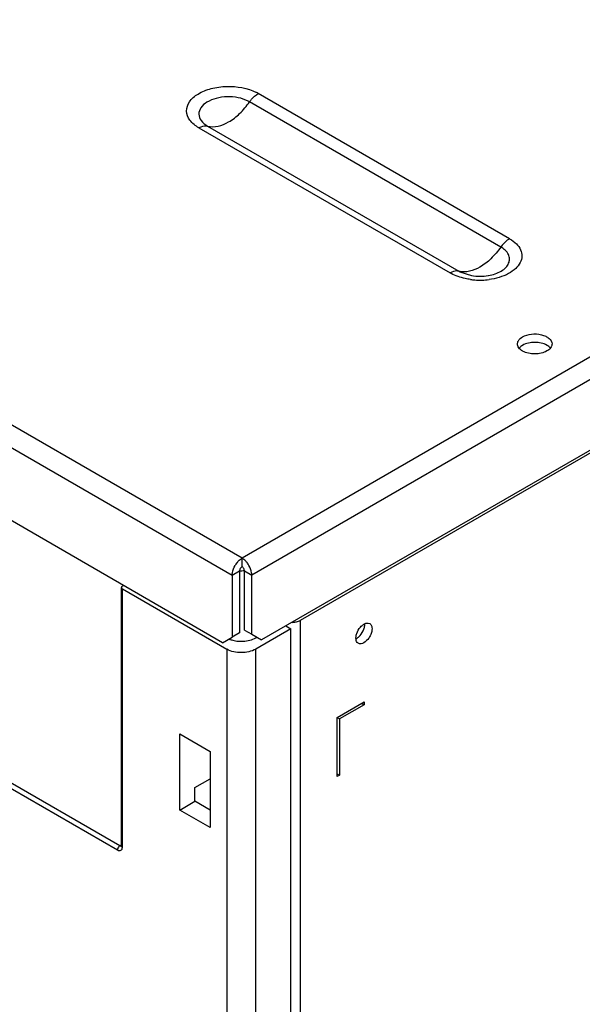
# Model space of a CAD drawing. Header units: millimetres. Extents: x 104 to 805, y 312 to 958.
# Tile 6 of 11: x 263 to 345, y 500 to 643. Entities that reach past the tile are written whole.
import ezdxf

# ---------------------------------------------------------------- set-up
doc = ezdxf.new("R2010")
doc.units = ezdxf.units.MM
doc.header["$LTSCALE"] = 82.53493
doc.layers.get('0').update_dxf_attribs({"linetype": 'CONTINUOUS'})

msp = doc.modelspace()

# ---------------------------------------------------------------- linework, layer by layer
at = {"color": 7, "linetype": 'Continuous'}
for p, q in [((303.97, 556.11), (788.34, 835.76)), ((686.16, 790.65), (295.49, 565.09)), ((687.58, 788.2), (296.9, 562.64)), ((687.58, 777.99), (298.32, 553.25)), ((295.49, 565.09), (110.93, 671.64)), ((109.52, 669.19), (294.07, 562.64)), ((334.26, 611.36), (297.84, 632.38)), ((333, 610.15), (296.58, 631.18)), ((290.5, 627.67), (326.92, 606.64)), ((289.24, 627.42), (325.66, 606.39)), ((327.03, 606.58), (328.74, 606.02)), ((328.74, 606.02), (328.75, 606.01)), ((331.18, 606.02), (331.19, 606.02)), ((292.66, 552.84), (209.57, 600.81)), ((295.49, 563.87), (295.49, 565.09)), ((294.07, 562.64), (295.13, 563.26)), ((294.07, 562.64), (294.07, 553.66)), ((295.13, 563.26), (295.13, 554.27)), ((295.84, 554.68), (295.84, 563.26)), ((295.84, 563.26), (296.9, 562.64)), ((296.9, 554.07), (296.9, 562.64)), ((278, 523.43), (278, 560.84)), ((278.14, 561.04), (278.29, 561.14)), ((278.15, 523.23), (278.15, 560.63)), ((278.15, 560.63), (293.28, 551.9)), ((302.56, 554.85), (297.48, 551.92)), ((301.82, 555.28), (302.56, 554.85)), ((302.56, 447.64), (302.56, 554.85)), ((303.97, 450.09), (303.97, 556.11)), ((292.66, 552.84), (294.07, 553.66)), ((295.13, 554.27), (294.07, 553.66)), ((295.84, 554.68), (296.9, 554.07)), ((296.9, 554.07), (298.32, 553.25)), ((297.51, 553.72), (297.51, 553.57)), ((297.51, 553.57), (297.64, 553.64)), ((293.28, 551.9), (293.28, 446.57)), ((297.48, 446.51), (297.48, 551.92)), ((228.68, 550.98), (277.44, 522.82)), ((277.79, 523.43), (229.02, 551.58)), ((309.28, 542.03), (313.17, 544.27)), ((313.17, 543.86), (309.63, 541.82)), ((312.81, 544.07), (313.17, 543.86)), ((313.17, 544.27), (313.17, 543.86)), ((309.28, 533.45), (309.28, 542.03)), ((309.28, 542.03), (309.63, 541.82)), ((309.63, 541.82), (309.63, 533.66)), ((286.5, 528.6), (286.5, 539.63)), ((286.5, 539.63), (290.89, 537.09)), ((290.89, 537.09), (290.89, 526.07)), ((309.28, 533.86), (309.63, 533.66)), ((309.63, 533.66), (309.28, 533.45)), ((288.66, 531.85), (290.89, 533.11)), ((288.66, 529.89), (288.66, 531.85)), ((286.5, 528.6), (288.66, 529.89)), ((290.89, 528.6), (288.66, 529.89)), ((290.89, 526.07), (286.5, 528.6)), ((277.79, 523.43), (278, 523.57)), ((278, 523.43), (278, 523.37)), ((278, 523.37), (278, 523.36))]:
    msp.add_line(p, q, dxfattribs=at)
for centre, radius, start, end in [((294.85, 627.19), 6, 60.0223, 62.9454), ((329.94, 615.55), 10.19, 262.4096, 265.8914), ((329.96, 613.21), 7.3, 260.4922, 279.612), ((329.96, 615.8), 10.44, 265.8614, 277.2956), ((297.45, 562.32), 3.43, 143.7238, 150.0094), ((297.33, 562.42), 3.26, 139.8899, 143.729), ((293.65, 562.42), 3.27, 36.2789, 40.1101), ((293.52, 562.32), 3.43, 29.9957, 36.2843), ((295.39, 568.4), 5.13, 267.1795, 274.9549), ((302.57, 559.1), 3.32, 273.5381, 280.0865), ((311.83, 555.48), 1.44, 359.9767, 3.5033), ((295.06, 556.72), 3.63, 246.7218, 251.6023)]:
    msp.add_arc(centre, radius, start, end, dxfattribs=at)
msp.add_ellipse((278.5, 560.84), major_axis=(0.5, 0.008), ratio=0.587329, start_param=8.665254, end_param=10.201144, dxfattribs=at)
for points, knots in [([(289.24, 627.42), (288.75, 627.7), (287.9, 628.35), (287.28, 629.84), (287.82, 631.35), (289.17, 632.46), (291.06, 633.2), (293.95, 633.58), (296.27, 633.2), (297.58, 632.53)], [0, 0, 0, 0, 0.114907, 0.208787, 0.30169, 0.414587, 0.551843, 0.705051, 1, 1, 1, 1]), ([(296.39, 631.28), (295.47, 631.75), (293.83, 632.03), (291.79, 631.75), (290.45, 631.23), (289.49, 630.45), (289.11, 629.38), (289.55, 628.33), (290.15, 627.87), (290.5, 627.67)], [0, 0, 0, 0, 0.294982, 0.448165, 0.585392, 0.698272, 0.791166, 0.885057, 1, 1, 1, 1]), ([(296.58, 631.18), (296.67, 631.31), (297.03, 631.77), (297.47, 632.17), (297.84, 632.38)], [0, 0, 0, 0, 0.267273, 1, 1, 1, 1]), ([(290.5, 627.67), (291.5, 627.39), (293.34, 627.97), (295.24, 629.48), (296.16, 630.57), (296.58, 631.18)], [0, 0, 0, 0, 0.422718, 0.697173, 1, 1, 1, 1]), ([(289.24, 627.42), (289.35, 627.48), (289.73, 627.67), (290.2, 627.75), (290.5, 627.67)], [0, 0, 0, 0, 0.286766, 1, 1, 1, 1]), ([(334.26, 611.36), (334.62, 611.15), (335.24, 610.7), (335.9, 609.82), (336.12, 608.81), (335.84, 607.82), (335.14, 606.96), (333.67, 605.95), (332.26, 605.57), (331.28, 605.45)], [0, 0, 0, 0, 0.129779, 0.241355, 0.341195, 0.441863, 0.555349, 0.687423, 1, 1, 1, 1]), ([(334.26, 611.36), (334.14, 611.29), (333.66, 610.96), (333.26, 610.52), (333, 610.15)], [0, 0, 0, 0, 0.230614, 1, 1, 1, 1]), ([(333, 610.15), (332.58, 609.55), (331.65, 608.46), (329.76, 606.94), (327.91, 606.37), (326.92, 606.64)], [0, 0, 0, 0, 0.302827, 0.577282, 1, 1, 1, 1]), ([(331.19, 606.02), (331.84, 606.13), (332.77, 606.42), (333.72, 607.14), (334.16, 607.75), (334.31, 608.43), (334.06, 609.38), (333.45, 609.89), (333, 610.15)], [0, 0, 0, 0, 0.310501, 0.440897, 0.553536, 0.654846, 0.756664, 1, 1, 1, 1]), ([(326.92, 606.64), (326.82, 606.67), (326.39, 606.72), (325.95, 606.56), (325.66, 606.39)], [0, 0, 0, 0, 0.22141, 1, 1, 1, 1]), ([(328.59, 605.45), (328.33, 605.49), (327.38, 605.65), (326.44, 605.97), (325.81, 606.31)], [0, 0, 0, 0, 0.265099, 1, 1, 1, 1]), ([(336.15, 597.14), (336.53, 597.36), (337.46, 597.61), (338.63, 597.56), (339.49, 597.26), (340.1, 596.9), (340.41, 596.42), (340.41, 596.12)], [0, 0, 0, 0, 0.271119, 0.563792, 0.698525, 0.816713, 1, 1, 1, 1]), ([(336.15, 595.09), (335.94, 595.21), (335.59, 595.49), (335.41, 595.92), (335.41, 596.12)], [0, 0, 0, 0, 0.551088, 1, 1, 1, 1]), ([(335.44, 596.34), (335.46, 596.42), (335.61, 596.75), (335.9, 597), (336.15, 597.14)], [0, 0, 0, 0, 0.221497, 1, 1, 1, 1]), ([(339.69, 595.91), (339.16, 596.22), (337.92, 596.46), (336.67, 596.22), (336.15, 595.91)], [0, 0, 0, 0, 0.499704, 1, 1, 1, 1]), ([(340.41, 596.12), (340.41, 596.04), (340.37, 595.71), (340.13, 595.43), (339.93, 595.27)], [0, 0, 0, 0, 0.228832, 1, 1, 1, 1]), ([(339.68, 595.1), (339.16, 594.8), (337.92, 594.56), (336.68, 594.79), (336.15, 595.09)], [0, 0, 0, 0, 0.499765, 1, 1, 1, 1]), ([(294.83, 564.52), (294.88, 564.58), (295.07, 564.8), (295.3, 564.98), (295.49, 565.09)], [0, 0, 0, 0, 0.265985, 1, 1, 1, 1]), ([(296.15, 564.52), (296.1, 564.58), (295.9, 564.8), (295.67, 564.98), (295.49, 565.09)], [0, 0, 0, 0, 0.266, 1, 1, 1, 1]), ([(294.07, 562.64), (294.07, 562.75), (294.12, 563.24), (294.3, 563.71), (294.49, 564.04)], [0, 0, 0, 0, 0.228767, 1, 1, 1, 1]), ([(295.84, 563.25), (295.84, 563.3), (295.81, 563.5), (295.71, 563.68), (295.6, 563.78)], [0, 0, 0, 0, 0.231639, 1, 1, 1, 1]), ([(296.9, 562.64), (296.9, 562.75), (296.86, 563.24), (296.68, 563.71), (296.49, 564.04)], [0, 0, 0, 0, 0.228738, 1, 1, 1, 1]), ([(303.15, 555.82), (303.23, 555.84), (303.51, 555.9), (303.79, 556), (303.97, 556.11)], [0, 0, 0, 0, 0.265965, 1, 1, 1, 1]), ([(312.12, 554.18), (312.23, 554.52), (312.48, 554.94), (312.81, 555.28), (312.9, 555.35)], [0, 0, 0, 0, 0.759178, 1, 1, 1, 1]), ([(312.36, 553.64), (312.45, 553.71), (312.79, 554.04), (313.03, 554.47), (313.15, 554.81)], [0, 0, 0, 0, 0.240431, 1, 1, 1, 1]), ([(312.9, 555.35), (312.94, 555.39), (313.1, 555.51), (313.28, 555.61), (313.42, 555.65)], [0, 0, 0, 0, 0.270863, 1, 1, 1, 1]), ([(313.15, 554.81), (313.21, 554.98), (313.26, 555.2), (313.27, 555.42), (313.27, 555.48)], [0, 0, 0, 0, 0.767235, 1, 1, 1, 1]), ([(313.42, 555.65), (313.47, 555.67), (313.66, 555.72), (313.87, 555.69), (313.99, 555.62)], [0, 0, 0, 0, 0.279151, 1, 1, 1, 1]), ([(313.99, 555.62), (314.04, 555.59), (314.27, 555.4), (314.33, 555.09), (314.33, 554.86)], [0, 0, 0, 0, 0.220838, 1, 1, 1, 1]), ([(314.33, 554.86), (314.33, 554.81), (314.32, 554.59), (314.27, 554.37), (314.21, 554.2)], [0, 0, 0, 0, 0.232845, 1, 1, 1, 1]), ([(294.94, 553.07), (295.17, 553.05), (296.05, 553.04), (296.95, 553.24), (297.51, 553.57)], [0, 0, 0, 0, 0.263747, 1, 1, 1, 1]), ([(312, 553.52), (312, 553.57), (312.01, 553.79), (312.06, 554.02), (312.12, 554.18)], [0, 0, 0, 0, 0.232845, 1, 1, 1, 1]), ([(312.34, 552.76), (312.29, 552.79), (312.06, 552.98), (312, 553.3), (312, 553.52)], [0, 0, 0, 0, 0.220838, 1, 1, 1, 1]), ([(314.21, 554.2), (314.13, 553.96), (313.8, 553.26), (312.83, 552.48), (312.34, 552.76)], [0, 0, 0, 0, 0.313372, 1, 1, 1, 1]), ([(297.48, 551.92), (296.86, 551.56), (295.38, 551.26), (293.9, 551.54), (293.28, 551.9)], [0, 0, 0, 0, 0.50222, 1, 1, 1, 1]), ([(293.91, 553.28), (293.99, 553.25), (294.33, 553.15), (294.67, 553.09), (294.94, 553.07)], [0, 0, 0, 0, 0.241862, 1, 1, 1, 1]), ([(277.79, 523.43), (277.74, 523.4), (277.56, 523.24), (277.44, 523), (277.44, 522.82)], [0, 0, 0, 0, 0.235724, 1, 1, 1, 1]), ([(277.79, 523.43), (277.8, 523.42), (277.86, 523.38), (277.94, 523.37), (277.99, 523.38)], [0, 0, 0, 0, 0.286041, 1, 1, 1, 1]), ([(277.99, 523.38), (277.99, 523.38), (278, 523.39), (278.01, 523.39), (278.02, 523.39)], [0, 0, 0, 0, 0.502237, 1, 1, 1, 1]), ([(277.44, 522.82), (277.53, 522.77), (277.69, 522.71), (277.96, 522.75), (278.13, 522.96), (278.15, 523.14), (278.15, 523.23)], [0, 0, 0, 0, 0.275364, 0.499971, 0.724612, 1, 1, 1, 1])]:
    msp.add_open_spline(points, degree=3, knots=knots, dxfattribs=at)
for points in [[(296.58, 631.18), (296.52, 631.21), (296.46, 631.25), (296.39, 631.28)], [(325.81, 606.31), (325.76, 606.33), (325.71, 606.36), (325.66, 606.39)], [(326.92, 606.64), (326.95, 606.62), (326.99, 606.6), (327.03, 606.58)], [(335.41, 596.12), (335.41, 596.19), (335.42, 596.27), (335.44, 596.34)], [(335.89, 595.74), (335.82, 595.69), (335.75, 595.62), (335.69, 595.56)], [(336.15, 595.91), (336.06, 595.86), (335.97, 595.81), (335.89, 595.74)], [(339.93, 595.27), (339.85, 595.2), (339.77, 595.15), (339.68, 595.1)], [(340.14, 595.56), (340.01, 595.7), (339.85, 595.81), (339.69, 595.91)], [(295.15, 563.39), (295.14, 563.35), (295.13, 563.3), (295.13, 563.26)], [(295.24, 563.6), (295.2, 563.54), (295.17, 563.47), (295.15, 563.39)], [(295.49, 563.87), (295.38, 563.81), (295.3, 563.71), (295.24, 563.6)], [(295.6, 563.78), (295.56, 563.82), (295.53, 563.84), (295.49, 563.87)], [(312.01, 553.41), (312.14, 553.47), (312.25, 553.55), (312.36, 553.64)], [(278, 523.43), (278, 523.41), (278.01, 523.38), (278.02, 523.36)], [(278.02, 523.36), (278.05, 523.3), (278.1, 523.26), (278.15, 523.23)]]:
    msp.add_open_spline(points, degree=3, dxfattribs=at)

doc.saveas('drawing.dxf')
